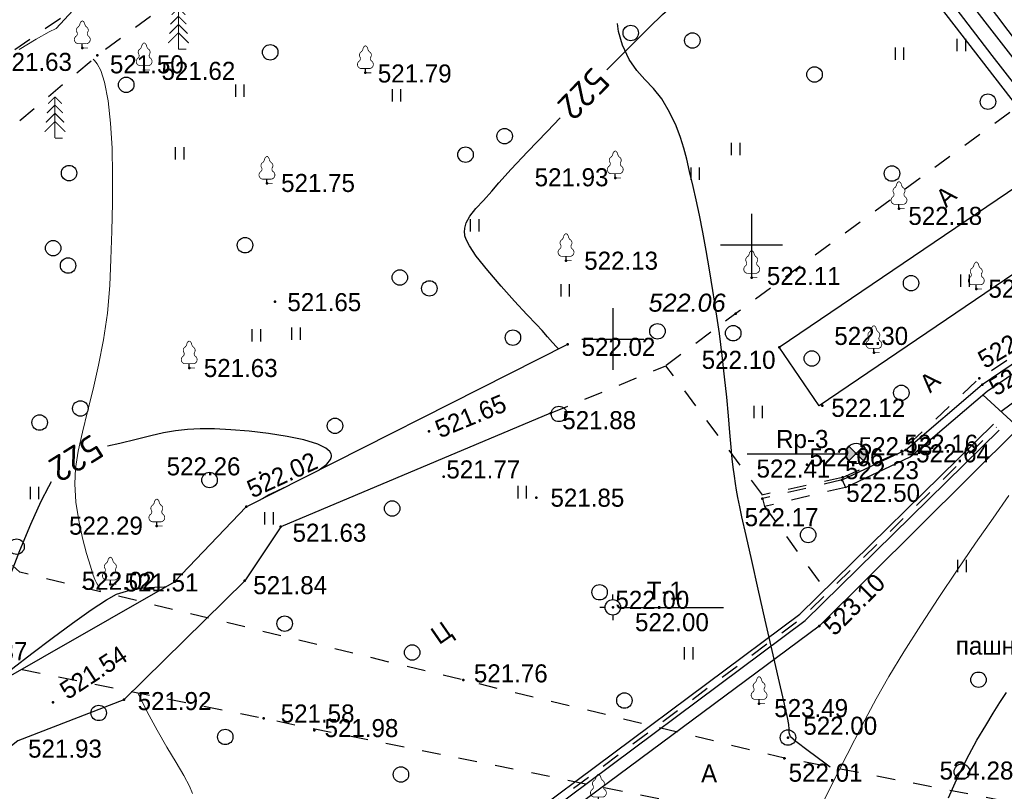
# Model space of a CAD drawing. Header units: millimetres. Extents: x 767170 to 66149698, y -983507 to 2493658.
# Tile 123 of 226: x 2038318 to 2086065, y -581661 to -544252. Entities that reach past the tile are written whole.
import ezdxf

# ---------------------------------------------------------------- set-up
doc = ezdxf.new("R2010")
doc.units = ezdxf.units.MM
doc.linetypes.add('Д_ТРОТ_ТРУБА', pattern=[3, 1.5, -1.5])
doc.linetypes.add('ДОРОГИ_СТРОЯЩ', pattern=[9, 8, -1])
for name, color, linetype in [('(001) Сетка', 92, 'Continuous'), ('(003) Пункты', 7, 'Continuous'), ('(004) Точки рельефа', 7, 'Continuous'), ('(004a) Точки рельефа (отк.)', 7, 'Continuous'), ('(007) Здания', 7, 'Continuous'), ('(022) Возд. Линии', 7, 'Continuous'), ('(025) Дорога', 7, 'Continuous'), ('(027) Гидрография', 7, 'Continuous'), ('(028) Гидротехн.', 7, 'Continuous'), ('(031) Горизонтали', 42, 'Continuous'), ('(035) Откосы', 7, 'Continuous'), ('(036) Растительность', 7, 'Continuous'), ('(038) Деревья', 7, 'Continuous'), ('(039) Земля', 7, 'Continuous'), ('C-TOPO-MAJR', 9, 'Continuous')]:
    doc.layers.add(name, color=color, linetype=linetype)
doc.layers.add('(032) Горизонтали утолщенные', color=32, linetype='Continuous', lineweight=30)
doc.styles.add('BM-431', font='txt')
doc.styles.add('D-431', font='txt')
doc.styles.add('S', font='txtwr', dxfattribs={"oblique": 15})
doc.styles.get("Standard").update_dxf_attribs({"font": 'isocpeui.ttf'})
doc.styles.add('СПДС', font='isocpeur.ttf')
doc.linetypes.add('ОТКОСЫ_НЕУКР', pattern='A,0.5,["|",Standard,S=1.2,R=0,X=0,Y=-1.2],1,["|",Standard,S=0.5,R=0,X=0,Y=-0.5],0.5', length=2)
doc.linetypes.add('ПОДПОРНАЯ СТЕНКА', pattern='A,2,["V",Standard,S=1.2,R=0,X=0,Y=-1.2],0.2,["V",Standard,S=0.8,R=0,X=0,Y=-0.8],0.25,["V",Standard,S=0.3,R=0,X=0,Y=-0.3],0.25', length=2.7)

# ---------------------------------------------------------------- blocks, each defined once
blk = doc.blocks.new('d')
at = {"layer": '(038) Деревья'}
blk.add_ellipse((0, 0), major_axis=(0.265, 0.265), ratio=1, start_param=5.497787, end_param=11.780972, dxfattribs=at)
blk = doc.blocks.new('ell')
at = {"const_width": 0.05}
for points in [[(0, 2), (-0.329, 1.671)], [(0, 0), (0, 2)], [(0, 2), (0.329, 1.671)], [(0, 1.6), (-0.386, 1.214)], [(0, 1.6), (0.386, 1.214)], [(0, 1.2), (-0.443, 0.757)], [(0, 1.2), (0.443, 0.757)], [(0, 0.8), (-0.5, 0.3)], [(0, 0.8), (0.5, 0.3)], [(0, 0), (0.375, 0)]]:
    blk.add_lwpolyline(points, dxfattribs=at)
blk = doc.blocks.new('I04010')
for p, q in [((-0.412273, 0.007146), (-0.412273, 1.207146)), ((0.387727, 1.207146), (0.387727, 0.007146))]:
    blk.add_line(p, q)
blk = doc.blocks.new('Setka')
at = {"layer": '(001) Сетка'}
for p, q in [((0, 1.5), (0, -1.5)), ((-1.5, 0), (1.5, 0))]:
    blk.add_line(p, q, dxfattribs=at)
blk = doc.blocks.new('karagach')
at = {"const_width": 0.05}
for points in [[(-0.277, 1.346, 0.430853), (-0.341, 1.004, 0.548276)], [(-0.277, 1.346, 0.181567), (-0.156, 1.546, 0.303004)], [(0, 1.75, 0.246034), (-0.156, 1.546, 0.489079)], [(0, 1.75, -0.246034), (0.156, 1.546, -0.489079)], [(0.277, 1.346, -0.181567), (0.156, 1.546, -0.303004)], [(0.277, 1.346, -0.430853), (0.341, 1.004, -0.548276)], [(-0.42, 0.746, 0.626949), (-0.291, 0.275, 0.702465)], [(-0.42, 0.746, 0.383603), (-0.341, 1.004, 0.352912)], [(0.42, 0.746, -0.626949), (0.291, 0.275, -0.702465)], [(0.42, 0.746, -0.383603), (0.341, 1.004, -0.352912)]]:
    blk.add_lwpolyline(points, format="xyb", dxfattribs=at)
for points in [[(0, 0.275), (-0.291, 0.275)], [(0, 0), (0, 0.275)], [(0, 0.275), (0.291, 0.275)], [(0, 0), (0.375, 0)]]:
    blk.add_lwpolyline(points, dxfattribs=at)
blk.add_lwpolyline([(0, 0), (0, 0.275)])
blk = doc.blocks.new('karagach-flat-19-flat-1')
at = {"layer": '(038) Деревья', "const_width": 0.0375}
for points in [[(-0.208, 1.009, 0.430853), (-0.255, 0.753, 0.548276)], [(-0.208, 1.009, 0.181567), (-0.117, 1.159, 0.303004)], [(0, 1.312, 0.246034), (-0.117, 1.159, 0.489079)], [(0, 1.312, -0.246034), (0.117, 1.159, -0.489079)], [(0.208, 1.009, -0.181567), (0.117, 1.159, -0.303004)], [(0.208, 1.009, -0.430853), (0.255, 0.753, -0.548276)], [(-0.315, 0.559, 0.626949), (-0.218, 0.206, 0.702465)], [(-0.315, 0.559, 0.383603), (-0.255, 0.753, 0.352912)], [(0.315, 0.559, -0.626949), (0.218, 0.206, -0.702465)], [(0.315, 0.559, -0.383603), (0.255, 0.753, -0.352912)]]:
    blk.add_lwpolyline(points, format="xyb", dxfattribs=at)
for points in [[(0, 0.206), (-0.218, 0.206)], [(0, 0), (0, 0.206)], [(0, 0.206), (0.218, 0.206)], [(0, 0), (0.281, 0)]]:
    blk.add_lwpolyline(points, dxfattribs=at)
at = {"layer": '(038) Деревья'}
blk.add_lwpolyline([(0, 0), (0, 0.206)], dxfattribs=at)
blk = doc.blocks.new('karagach-flat-9-flat-1-flat-1')
at = {"layer": '(038) Деревья', "const_width": 0.0375}
for points in [[(-0.208, 1.009, 0.430853), (-0.255, 0.753, 0.548276)], [(-0.208, 1.009, 0.181567), (-0.117, 1.159, 0.303004)], [(0, 1.312, 0.246034), (-0.117, 1.159, 0.489079)], [(0, 1.312, -0.246034), (0.117, 1.159, -0.489079)], [(0.208, 1.009, -0.181567), (0.117, 1.159, -0.303004)], [(0.208, 1.009, -0.430853), (0.255, 0.753, -0.548276)], [(-0.315, 0.559, 0.626949), (-0.218, 0.206, 0.702465)], [(-0.315, 0.559, 0.383603), (-0.255, 0.753, 0.352912)], [(0.315, 0.559, -0.626949), (0.218, 0.206, -0.702465)], [(0.315, 0.559, -0.383603), (0.255, 0.753, -0.352912)]]:
    blk.add_lwpolyline(points, format="xyb", dxfattribs=at)
for points in [[(0, 0.206), (-0.218, 0.206)], [(0, 0), (0, 0.206)], [(0, 0.206), (0.218, 0.206)], [(0, 0), (0.281, 0)]]:
    blk.add_lwpolyline(points, dxfattribs=at)
at = {"layer": '(038) Деревья'}
blk.add_lwpolyline([(0, 0), (0, 0.206)], dxfattribs=at)
blk = doc.blocks.new('karagach-flat-25-flat-1')
at = {"layer": '(038) Деревья', "const_width": 0.0375}
for points in [[(-0.208, 1.009, 0.430853), (-0.255, 0.753, 0.548276)], [(-0.208, 1.009, 0.181567), (-0.117, 1.159, 0.303004)], [(0, 1.312, 0.246034), (-0.117, 1.159, 0.489079)], [(0, 1.312, -0.246034), (0.117, 1.159, -0.489079)], [(0.208, 1.009, -0.181567), (0.117, 1.159, -0.303004)], [(0.208, 1.009, -0.430853), (0.255, 0.753, -0.548276)], [(-0.315, 0.559, 0.626949), (-0.218, 0.206, 0.702465)], [(-0.315, 0.559, 0.383603), (-0.255, 0.753, 0.352912)], [(0.315, 0.559, -0.626949), (0.218, 0.206, -0.702465)], [(0.315, 0.559, -0.383603), (0.255, 0.753, -0.352912)]]:
    blk.add_lwpolyline(points, format="xyb", dxfattribs=at)
for points in [[(0, 0.206), (-0.218, 0.206)], [(0, 0), (0, 0.206)], [(0, 0.206), (0.218, 0.206)], [(0, 0), (0.281, 0)]]:
    blk.add_lwpolyline(points, dxfattribs=at)
at = {"layer": '(038) Деревья'}
blk.add_lwpolyline([(0, 0), (0, 0.206)], dxfattribs=at)
blk = doc.blocks.new('karagach-flat-24-flat-1')
at = {"layer": '(038) Деревья', "const_width": 0.0375}
for points in [[(-0.208, 1.009, 0.430853), (-0.255, 0.753, 0.548276)], [(-0.208, 1.009, 0.181567), (-0.117, 1.159, 0.303004)], [(0, 1.312, 0.246034), (-0.117, 1.159, 0.489079)], [(0, 1.312, -0.246034), (0.117, 1.159, -0.489079)], [(0.208, 1.009, -0.181567), (0.117, 1.159, -0.303004)], [(0.208, 1.009, -0.430853), (0.255, 0.753, -0.548276)], [(-0.315, 0.559, 0.626949), (-0.218, 0.206, 0.702465)], [(-0.315, 0.559, 0.383603), (-0.255, 0.753, 0.352912)], [(0.315, 0.559, -0.626949), (0.218, 0.206, -0.702465)], [(0.315, 0.559, -0.383603), (0.255, 0.753, -0.352912)]]:
    blk.add_lwpolyline(points, format="xyb", dxfattribs=at)
for points in [[(0, 0.206), (-0.218, 0.206)], [(0, 0), (0, 0.206)], [(0, 0.206), (0.218, 0.206)], [(0, 0), (0.281, 0)]]:
    blk.add_lwpolyline(points, dxfattribs=at)
at = {"layer": '(038) Деревья'}
blk.add_lwpolyline([(0, 0), (0, 0.206)], dxfattribs=at)
blk = doc.blocks.new('karagach-flat-23-flat-1')
at = {"layer": '(038) Деревья', "const_width": 0.0375}
for points in [[(-0.208, 1.009, 0.430853), (-0.255, 0.753, 0.548276)], [(-0.208, 1.009, 0.181567), (-0.117, 1.159, 0.303004)], [(0, 1.312, 0.246034), (-0.117, 1.159, 0.489079)], [(0, 1.312, -0.246034), (0.117, 1.159, -0.489079)], [(0.208, 1.009, -0.181567), (0.117, 1.159, -0.303004)], [(0.208, 1.009, -0.430853), (0.255, 0.753, -0.548276)], [(-0.315, 0.559, 0.626949), (-0.218, 0.206, 0.702465)], [(-0.315, 0.559, 0.383603), (-0.255, 0.753, 0.352912)], [(0.315, 0.559, -0.626949), (0.218, 0.206, -0.702465)], [(0.315, 0.559, -0.383603), (0.255, 0.753, -0.352912)]]:
    blk.add_lwpolyline(points, format="xyb", dxfattribs=at)
for points in [[(0, 0.206), (-0.218, 0.206)], [(0, 0), (0, 0.206)], [(0, 0.206), (0.218, 0.206)], [(0, 0), (0.281, 0)]]:
    blk.add_lwpolyline(points, dxfattribs=at)
at = {"layer": '(038) Деревья'}
blk.add_lwpolyline([(0, 0), (0, 0.206)], dxfattribs=at)
blk = doc.blocks.new('karagach-flat-22-flat-1')
at = {"layer": '(038) Деревья', "const_width": 0.0375}
for points in [[(-0.208, 1.009, 0.430853), (-0.255, 0.753, 0.548276)], [(-0.208, 1.009, 0.181567), (-0.117, 1.159, 0.303004)], [(0, 1.312, 0.246034), (-0.117, 1.159, 0.489079)], [(0, 1.312, -0.246034), (0.117, 1.159, -0.489079)], [(0.208, 1.009, -0.181567), (0.117, 1.159, -0.303004)], [(0.208, 1.009, -0.430853), (0.255, 0.753, -0.548276)], [(-0.315, 0.559, 0.626949), (-0.218, 0.206, 0.702465)], [(-0.315, 0.559, 0.383603), (-0.255, 0.753, 0.352912)], [(0.315, 0.559, -0.626949), (0.218, 0.206, -0.702465)], [(0.315, 0.559, -0.383603), (0.255, 0.753, -0.352912)]]:
    blk.add_lwpolyline(points, format="xyb", dxfattribs=at)
for points in [[(0, 0.206), (-0.218, 0.206)], [(0, 0), (0, 0.206)], [(0, 0.206), (0.218, 0.206)], [(0, 0), (0.281, 0)]]:
    blk.add_lwpolyline(points, dxfattribs=at)
at = {"layer": '(038) Деревья'}
blk.add_lwpolyline([(0, 0), (0, 0.206)], dxfattribs=at)
blk = doc.blocks.new('karagach-flat-32')
at = {"layer": '(038) Деревья', "const_width": 0.0375}
for points in [[(-0.208, 1.009, 0.430853), (-0.255, 0.753, 0.548276)], [(-0.208, 1.009, 0.181567), (-0.117, 1.159, 0.303004)], [(0, 1.312, 0.246034), (-0.117, 1.159, 0.489079)], [(0, 1.312, -0.246034), (0.117, 1.159, -0.489079)], [(0.208, 1.009, -0.181567), (0.117, 1.159, -0.303004)], [(0.208, 1.009, -0.430853), (0.255, 0.753, -0.548276)], [(-0.315, 0.559, 0.626949), (-0.218, 0.206, 0.702465)], [(-0.315, 0.559, 0.383603), (-0.255, 0.753, 0.352912)], [(0.315, 0.559, -0.626949), (0.218, 0.206, -0.702465)], [(0.315, 0.559, -0.383603), (0.255, 0.753, -0.352912)]]:
    blk.add_lwpolyline(points, format="xyb", dxfattribs=at)
for points in [[(0, 0.206), (-0.218, 0.206)], [(0, 0), (0, 0.206)], [(0, 0.206), (0.218, 0.206)], [(0, 0), (0.281, 0)]]:
    blk.add_lwpolyline(points, dxfattribs=at)
at = {"layer": '(038) Деревья'}
blk.add_lwpolyline([(0, 0), (0, 0.206)], dxfattribs=at)
blk = doc.blocks.new('karagach-flat-34')
at = {"layer": '(038) Деревья', "const_width": 0.0375}
for points in [[(-0.208, 1.009, 0.430853), (-0.255, 0.753, 0.548276)], [(-0.208, 1.009, 0.181567), (-0.117, 1.159, 0.303004)], [(0, 1.312, 0.246034), (-0.117, 1.159, 0.489079)], [(0, 1.312, -0.246034), (0.117, 1.159, -0.489079)], [(0.208, 1.009, -0.181567), (0.117, 1.159, -0.303004)], [(0.208, 1.009, -0.430853), (0.255, 0.753, -0.548276)], [(-0.315, 0.559, 0.626949), (-0.218, 0.206, 0.702465)], [(-0.315, 0.559, 0.383603), (-0.255, 0.753, 0.352912)], [(0.315, 0.559, -0.626949), (0.218, 0.206, -0.702465)], [(0.315, 0.559, -0.383603), (0.255, 0.753, -0.352912)]]:
    blk.add_lwpolyline(points, format="xyb", dxfattribs=at)
for points in [[(0, 0.206), (-0.218, 0.206)], [(0, 0), (0, 0.206)], [(0, 0.206), (0.218, 0.206)], [(0, 0), (0.281, 0)]]:
    blk.add_lwpolyline(points, dxfattribs=at)
at = {"layer": '(038) Деревья'}
blk.add_lwpolyline([(0, 0), (0, 0.206)], dxfattribs=at)
blk = doc.blocks.new('karagach-flat-36')
at = {"layer": '(038) Деревья', "const_width": 0.0375}
for points in [[(-0.208, 1.009, 0.430853), (-0.255, 0.753, 0.548276)], [(-0.208, 1.009, 0.181567), (-0.117, 1.159, 0.303004)], [(0, 1.312, 0.246034), (-0.117, 1.159, 0.489079)], [(0, 1.312, -0.246034), (0.117, 1.159, -0.489079)], [(0.208, 1.009, -0.181567), (0.117, 1.159, -0.303004)], [(0.208, 1.009, -0.430853), (0.255, 0.753, -0.548276)], [(-0.315, 0.559, 0.626949), (-0.218, 0.206, 0.702465)], [(-0.315, 0.559, 0.383603), (-0.255, 0.753, 0.352912)], [(0.315, 0.559, -0.626949), (0.218, 0.206, -0.702465)], [(0.315, 0.559, -0.383603), (0.255, 0.753, -0.352912)]]:
    blk.add_lwpolyline(points, format="xyb", dxfattribs=at)
for points in [[(0, 0.206), (-0.218, 0.206)], [(0, 0), (0, 0.206)], [(0, 0.206), (0.218, 0.206)], [(0, 0), (0.281, 0)]]:
    blk.add_lwpolyline(points, dxfattribs=at)
at = {"layer": '(038) Деревья'}
blk.add_lwpolyline([(0, 0), (0, 0.206)], dxfattribs=at)
blk = doc.blocks.new('karagach-flat-37')
at = {"layer": '(038) Деревья', "const_width": 0.0375}
for points in [[(-0.208, 1.009, 0.430853), (-0.255, 0.753, 0.548276)], [(-0.208, 1.009, 0.181567), (-0.117, 1.159, 0.303004)], [(0, 1.312, 0.246034), (-0.117, 1.159, 0.489079)], [(0, 1.312, -0.246034), (0.117, 1.159, -0.489079)], [(0.208, 1.009, -0.181567), (0.117, 1.159, -0.303004)], [(0.208, 1.009, -0.430853), (0.255, 0.753, -0.548276)], [(-0.315, 0.559, 0.626949), (-0.218, 0.206, 0.702465)], [(-0.315, 0.559, 0.383603), (-0.255, 0.753, 0.352912)], [(0.315, 0.559, -0.626949), (0.218, 0.206, -0.702465)], [(0.315, 0.559, -0.383603), (0.255, 0.753, -0.352912)]]:
    blk.add_lwpolyline(points, format="xyb", dxfattribs=at)
for points in [[(0, 0.206), (-0.218, 0.206)], [(0, 0), (0, 0.206)], [(0, 0.206), (0.218, 0.206)], [(0, 0), (0.281, 0)]]:
    blk.add_lwpolyline(points, dxfattribs=at)
at = {"layer": '(038) Деревья'}
blk.add_lwpolyline([(0, 0), (0, 0.206)], dxfattribs=at)
blk = doc.blocks.new('karagach-flat-35-flat-1')
at = {"layer": '(038) Деревья', "const_width": 0.0375}
for points in [[(-0.208, 1.009, 0.430853), (-0.255, 0.753, 0.548276)], [(-0.208, 1.009, 0.181567), (-0.117, 1.159, 0.303004)], [(0, 1.312, 0.246034), (-0.117, 1.159, 0.489079)], [(0, 1.312, -0.246034), (0.117, 1.159, -0.489079)], [(0.208, 1.009, -0.181567), (0.117, 1.159, -0.303004)], [(0.208, 1.009, -0.430853), (0.255, 0.753, -0.548276)], [(-0.315, 0.559, 0.626949), (-0.218, 0.206, 0.702465)], [(-0.315, 0.559, 0.383603), (-0.255, 0.753, 0.352912)], [(0.315, 0.559, -0.626949), (0.218, 0.206, -0.702465)], [(0.315, 0.559, -0.383603), (0.255, 0.753, -0.352912)]]:
    blk.add_lwpolyline(points, format="xyb", dxfattribs=at)
for points in [[(0, 0.206), (-0.218, 0.206)], [(0, 0), (0, 0.206)], [(0, 0.206), (0.218, 0.206)], [(0, 0), (0.281, 0)]]:
    blk.add_lwpolyline(points, dxfattribs=at)
at = {"layer": '(038) Деревья'}
blk.add_lwpolyline([(0, 0), (0, 0.206)], dxfattribs=at)
blk = doc.blocks.new('karagach-flat-33-flat-1')
at = {"layer": '(038) Деревья', "const_width": 0.0375}
for points in [[(-0.208, 1.009, 0.430853), (-0.255, 0.753, 0.548276)], [(-0.208, 1.009, 0.181567), (-0.117, 1.159, 0.303004)], [(0, 1.312, 0.246034), (-0.117, 1.159, 0.489079)], [(0, 1.312, -0.246034), (0.117, 1.159, -0.489079)], [(0.208, 1.009, -0.181567), (0.117, 1.159, -0.303004)], [(0.208, 1.009, -0.430853), (0.255, 0.753, -0.548276)], [(-0.315, 0.559, 0.626949), (-0.218, 0.206, 0.702465)], [(-0.315, 0.559, 0.383603), (-0.255, 0.753, 0.352912)], [(0.315, 0.559, -0.626949), (0.218, 0.206, -0.702465)], [(0.315, 0.559, -0.383603), (0.255, 0.753, -0.352912)]]:
    blk.add_lwpolyline(points, format="xyb", dxfattribs=at)
for points in [[(0, 0.206), (-0.218, 0.206)], [(0, 0), (0, 0.206)], [(0, 0.206), (0.218, 0.206)], [(0, 0), (0.281, 0)]]:
    blk.add_lwpolyline(points, dxfattribs=at)
at = {"layer": '(038) Деревья'}
blk.add_lwpolyline([(0, 0), (0, 0.206)], dxfattribs=at)
blk = doc.blocks.new('karagach-flat-10-flat-1-flat-1')
at = {"layer": '(038) Деревья', "const_width": 0.0375}
for points in [[(-0.208, 1.009, 0.430853), (-0.255, 0.753, 0.548276)], [(-0.208, 1.009, 0.181567), (-0.117, 1.159, 0.303004)], [(0, 1.312, 0.246034), (-0.117, 1.159, 0.489079)], [(0, 1.312, -0.246034), (0.117, 1.159, -0.489079)], [(0.208, 1.009, -0.181567), (0.117, 1.159, -0.303004)], [(0.208, 1.009, -0.430853), (0.255, 0.753, -0.548276)], [(-0.315, 0.559, 0.626949), (-0.218, 0.206, 0.702465)], [(-0.315, 0.559, 0.383603), (-0.255, 0.753, 0.352912)], [(0.315, 0.559, -0.626949), (0.218, 0.206, -0.702465)], [(0.315, 0.559, -0.383603), (0.255, 0.753, -0.352912)]]:
    blk.add_lwpolyline(points, format="xyb", dxfattribs=at)
for points in [[(0, 0.206), (-0.218, 0.206)], [(0, 0), (0, 0.206)], [(0, 0.206), (0.218, 0.206)], [(0, 0), (0.281, 0)]]:
    blk.add_lwpolyline(points, dxfattribs=at)
at = {"layer": '(038) Деревья'}
blk.add_lwpolyline([(0, 0), (0, 0.206)], dxfattribs=at)
blk = doc.blocks.new('I00110-flat-2-flat-1-flat-1')
h = blk.add_hatch(color=7)
edge = h.paths.add_edge_path()
edge.add_line((0, 0), (0.354, -0.354))
edge.add_arc((0, 0), 0.5, 315, 405)
edge.add_line((0.354, 0.354), (0, 0))
edge = h.paths.add_edge_path()
edge.add_line((0, 0), (-0.354, 0.354))
edge.add_arc((0, 0), 0.5, 135, 225)
edge.add_line((-0.354, -0.354), (0, 0))
at = {"layer": '(003) Пункты'}
blk.add_circle((0, 0), 0.5, dxfattribs=at)
at = {"color": 7}
for points in [[(0, 0), (-0.354, 0.354, 0.414214), (-0.354, -0.354)], [(0, 0), (0.354, -0.354, 0.414214), (0.354, 0.354)]]:
    blk.add_lwpolyline(points, format="xyb", close=True, dxfattribs=at)
blk.add_lwpolyline([(0.008, 0), (0.008, 0)], dxfattribs=at)
at = {"color": 4, "linetype": 'Continuous', "style": 'S', "oblique": 15}
blk.add_attdef('G', (0.692, 0.111), '', height=1, dxfattribs=at)
at = {"color": 4, "style": 'S', "oblique": 15}
blk.add_attdef('Z', (0.738, -1.15), '', height=1, dxfattribs=at)
blk = doc.blocks.new('I00050-flat-2-flat-1-flat-1')
at = {"layer": '(003) Пункты'}
for p, q in [((0, 0.367), (0, 0.617)), ((0, -0.015), (0, 0.015)), ((-0.375, -0.008), (-0.625, -0.008)), ((0, -0.383), (0, -0.633)), ((0.375, -0.008), (0.625, -0.008))]:
    blk.add_line(p, q, dxfattribs=at)
blk.add_circle((0, -0.008), 0.375, dxfattribs=at)
at = {"layer": '(003) Пункты', "style": 'S', "oblique": 15}
blk.add_attdef('N', (-1.898, -0.339), '', height=1, dxfattribs=at)
at = {"color": 4, "style": 'S', "oblique": 15}
for tag, p in [('C', (0.724, 0.085)), ('Z', (0.789, -1.11))]:
    blk.add_attdef(tag, p, '', height=1, dxfattribs=at)
blk = doc.blocks.new('karagach-flat-11-flat-1-flat-1-flat-1')
at = {"layer": '(038) Деревья', "const_width": 0.0375}
for points in [[(-0.208, 1.009, 0.430853), (-0.255, 0.753, 0.548276)], [(-0.208, 1.009, 0.181567), (-0.117, 1.159, 0.303004)], [(0, 1.312, 0.246034), (-0.117, 1.159, 0.489079)], [(0, 1.312, -0.246034), (0.117, 1.159, -0.489079)], [(0.208, 1.009, -0.181567), (0.117, 1.159, -0.303004)], [(0.208, 1.009, -0.430853), (0.255, 0.753, -0.548276)], [(-0.315, 0.559, 0.626949), (-0.218, 0.206, 0.702465)], [(-0.315, 0.559, 0.383603), (-0.255, 0.753, 0.352912)], [(0.315, 0.559, -0.626949), (0.218, 0.206, -0.702465)], [(0.315, 0.559, -0.383603), (0.255, 0.753, -0.352912)]]:
    blk.add_lwpolyline(points, format="xyb", dxfattribs=at)
for points in [[(0, 0.206), (-0.218, 0.206)], [(0, 0), (0, 0.206)], [(0, 0.206), (0.218, 0.206)], [(0, 0), (0.281, 0)]]:
    blk.add_lwpolyline(points, dxfattribs=at)
at = {"layer": '(038) Деревья'}
blk.add_lwpolyline([(0, 0), (0, 0.206)], dxfattribs=at)
blk = doc.blocks.new('A$C05d28b1e')
at = {"layer": '(003) Пункты', "ltscale": 600}
for p, q in [((40852, 32273), (45634, 32273)), ((34960, 24823), (39696, 24823))]:
    blk.add_line(p, q, dxfattribs=at)
at = {"layer": '(004) Точки рельефа', "color": 7, "linetype": 'ByBlock', "lineweight": -2}
for p in [(2620, 97018), (27732, 91074), (41491, 89588), (11225, 85074), (37029, 77177), (19418, 76587), (3249, 71377), (20362, 66729), (10685, 64874), (36108, 63942), (35933, 62943), (8607, 51946), (11606, 50880), (22334, 50739), (17560, 45378), (32063, 41634), (41067, 40811), (51959, 40256), (40293, 39065), (32147, 37578), (42404, 37430), (46992, 37170), (13790, 36426), (52105, 35930), (52248, 35626), (44490, 34600), (31313, 34229), (25416, 33360), (46132, 32279), (48536, 32456), (45452, 31001), (30624, 30144), (41591, 30099), (16560, 29702), (12219, 28764), (18232, 28730), (13070, 26067), (16486, 26110), (34335, 24831), (44345, 23912), (7178, 20220), (10621, 20343), (41426, 20152), (19861, 18857)]:
    blk.add_point(p, dxfattribs=at)
at = {"layer": '(004a) Точки рельефа (отк.)', "color": 7, "linetype": 'ByBlock', "lineweight": -2}
for p in [(48342, 32399), (17216, 31349), (45473, 31118)]:
    blk.add_point(p, dxfattribs=at)
at = {"layer": '(007) Здания', "linetype": 'Д_ТРОТ_ТРУБА', "ltscale": 600}
for points in [[(45452, 31001), (41591, 30099)], [(45623, 30639), (41682, 29709)], [(41591, 30099), (41683, 29710)]]:
    blk.add_lwpolyline(points, dxfattribs=at)
at = {"layer": '(025) Дорога', "linetype": 'Д_ТРОТ_ТРУБА', "ltscale": 600, "flags": 128}
for points in [[(96975, 76152), (91663, 70018), (77743, 60511), (77407, 60141), (71543, 56980), (67628, 56398), (63649, 57538), (35933, 62943), (-1136, 71955), (-2270, 72968), (-11178, 84489), (-11295, 84899), (-11231, 85387), (2620, 97018), (30185, 117380)], [(45473, 31118), (48342, 32399), (52105, 35930), (62803, 42892)], [(31313, 34229), (36909, 36534)], [(41591, 30273), (36909, 36534)], [(45473, 31118), (41554, 30265)], [(41683, 29710), (44627, 25696)]]:
    blk.add_lwpolyline(points, dxfattribs=at)
at = {"layer": '(025) Дорога', "ltscale": 600}
blk.add_lwpolyline([(42404, 37430), (58981, 48671), (60910, 45827), (44333, 34586)], close=True, dxfattribs=at)
at = {"layer": '(027) Гидрография', "color": 3, "ltscale": 600}
for points in [[(30545, 117726), (44356, 100325), (54063, 87824), (62828, 76792), (72012, 68319), (72714, 68122), (73131, 68177), (87601, 79281)], [(77407, 60141), (75517, 67269), (75191, 67595), (74497, 67553), (71085, 67532), (62130, 76350), (46008, 97015), (34748, 111736), (30185, 117380)], [(53151, 34325), (56587, 36865), (60759, 39877), (62323, 40927), (65453, 43121), (67621, 44421), (69470, 45157), (74372, 47777), (77130, 49202), (78859, 49935), (80487, 50864), (81003, 51128)]]:
    blk.add_lwpolyline(points, dxfattribs=at)
at = {"layer": '(028) Гидротехн.', "ltscale": 600}
for points in [[(18749, 7396), (24490, 11379), (29877, 14402), (43402, 24495), (52791, 33697)], [(18977, 7068), (24703, 11039), (30096, 14066), (43663, 24191), (53071, 33411)]]:
    blk.add_lwpolyline(points, dxfattribs=at)
at = {"layer": '(028) Гидротехн.', "color": 3, "linetype": 'Д_ТРОТ_ТРУБА', "ltscale": 600, "flags": 128}
blk.add_lwpolyline([(18863, 7232), (24596, 11209), (29987, 14234), (43533, 24343), (52931, 33554)], dxfattribs=at)
at = {"layer": '(031) Горизонтали', "color": 42, "linetype": 'Continuous', "lineweight": 0, "ltscale": 600}
for points in [[(2776, 71004), (2720, 71168), (2640, 71323), (2568, 71443), (2498, 71601), (2422, 71813), (2278, 72249), (2092, 72864), (1895, 73615), (1714, 74459), (1579, 75352), (1518, 76252), (1560, 76991), (1695, 77824), (1897, 78746), (2144, 79752), (2411, 80836), (2676, 81994), (2915, 83221), (3103, 84511), (3218, 85859), (3278, 87142), (3327, 88490), (3356, 89863), (3359, 91221), (3329, 92524), (3258, 93733), (3138, 94809), (2964, 95710), (2779, 96280), (2612, 96606), (2486, 96770), (2418, 96835), (2410, 96841)], [(44130, 14566), (44921, 16162), (45693, 17692), (46428, 19115), (47109, 20388), (47720, 21469), (48448, 22672), (49265, 23961), (50139, 25294), (51036, 26630), (51925, 27928), (52771, 29146), (53543, 30242)]]:
    blk.add_lwpolyline(points, dxfattribs=at)
at = {"layer": '(032) Горизонтали утолщенные', "color": 32, "linetype": 'Continuous', "lineweight": 30, "ltscale": 600}
for points in [[(38147, 62511), (37900, 62696), (37091, 63295), (36494, 63749), (36232, 63979), (36167, 64174), (36167, 64357), (36153, 64583), (36079, 64920), (35903, 65701), (35649, 66819), (35342, 68168), (35007, 69640), (34668, 71130), (34351, 72531), (34079, 73737), (33878, 74640), (33771, 75135), (33684, 75578), (33618, 75931), (33563, 76254), (33508, 76609), (33446, 77057), (33400, 77464), (33349, 78028), (33290, 78728), (33219, 79542), (33136, 80451), (33037, 81432), (32919, 82465), (32780, 83529), (32626, 84590), (32468, 85622), (32307, 86615), (32144, 87561), (31981, 88448), (31820, 89268), (31662, 90011), (31509, 90666), (31337, 91393), (31199, 91990), (31065, 92517), (30902, 93032), (30680, 93594), (30368, 94263), (29985, 94907), (29581, 95408), (29173, 95842), (28776, 96285), (28406, 96815), (28080, 97506), (27897, 98182), (27833, 98561)], [(17343, 30098), (17633, 30273), (18019, 30463), (18390, 30627)], [(4145, 20964), (4486, 21256), (5243, 21868), (6157, 22582), (7148, 23334), (8135, 24062), (9038, 24701), (9776, 25188), (10270, 25461), (10911, 25660), (11549, 25763), (12126, 25804), (12578, 25820), (12650, 25827)]]:
    blk.add_lwpolyline(points, dxfattribs=at)
at = {"layer": '(035) Откосы', "ltscale": 600, "flags": 128}
for points in [[(45452, 31001), (48536, 32456), (52248, 35626), (62853, 42816)], [(45452, 31001), (45623, 30639)]]:
    blk.add_lwpolyline(points, dxfattribs=at)
at = {"layer": '(035) Откосы', "linetype": 'ПОДПОРНАЯ СТЕНКА', "ltscale": 600, "flags": 128}
for points in [[(45623, 30639), (48755, 32117), (52491, 35307), (63077, 42484)], [(52273, 35121), (54029, 33528), (44345, 23912), (30550, 13678), (19304, 6618), (18092, 8284)]]:
    blk.add_lwpolyline(points, dxfattribs=at)
at = {"linetype": 'ОТКОСЫ_НЕУКР', "ltscale": 600}
for points in [[(30545, 117726), (45018, 100546), (53249, 89648), (63078, 76972), (72426, 68683), (72934, 68458), (76942, 71664), (87202, 79822)], [(77407, 60141), (74930, 66941), (73521, 66974), (70766, 66898), (61921, 75981), (51963, 88436), (43116, 99871), (30183, 117379)]]:
    blk.add_lwpolyline(points, dxfattribs=at)
at = {"layer": '(001) Сетка', "xscale": 1000, "yscale": 1000, "zscale": 1000}
for p in [(34335, 87831), (34335, 37831)]:
    blk.add_blockref('Setka', p, dxfattribs=at)
at = {"layer": '(022) Возд. Линии', "xscale": 1000, "yscale": 1000, "zscale": 1000}
for name, p in [('karagach-flat-9-flat-1-flat-1', (27732, 91074)), ('karagach-flat-19-flat-1', (41491, 89588)), ('karagach-flat-37', (8607, 51946)), ('karagach-flat-36', (11606, 50880)), ('karagach-flat-32', (22334, 50739)), ('karagach-flat-34', (17560, 45378)), ('karagach-flat-25-flat-1', (32063, 41634)), ('karagach-flat-24-flat-1', (41067, 40811)), ('karagach-flat-22-flat-1', (51959, 40256)), ('karagach-flat-23-flat-1', (46992, 37170)), ('karagach-flat-33-flat-1', (13790, 36426)), ('I00110-flat-2-flat-1-flat-1', (46132, 32279)), ('karagach-flat-35-flat-1', (12219, 28764)), ('I00050-flat-2-flat-1-flat-1', (34335, 24831)), ('karagach-flat-10-flat-1-flat-1', (41426, 20152)), ('karagach-flat-11-flat-1-flat-1-flat-1', (33634, 15419))]:
    blk.add_blockref(name, p, dxfattribs=at)
at = {"layer": '(036) Растительность', "linetype": 'Continuous', "xscale": 500, "yscale": 500, "zscale": 500}
for p in [(41524, 96802), (17132, 94779), (33578, 92168), (6614, 91961), (44693, 85791), (25311, 85316), (10333, 83138), (34669, 79427), (23224, 75537), (10949, 74264), (44559, 71959), (31299, 67725), (51241, 51788), (16253, 49572), (38334, 45540), (27645, 43041), (18981, 37782), (6296, 30069)]:
    blk.add_blockref('I04010', p, dxfattribs=at)
at = {"layer": '(038) Деревья', "linetype": 'Continuous'}
for name, p, xscale, yscale, zscale in [('ell', (6551, 97314), 1000, 1000, 1000), ('d', (31471, 97738), 1000, 1000, 1000), ('d', (11001, 97165), 1000, 1000, 1000), ('d', (4017, 95588), 1000, 1000, 1000), ('ell', (562, 93008), 1000, 1000, 1000), ('d', (20473, 92203), 1000, 1000, 1000), ('d', (476, 87670), 1000, 1000, 1000), ('d', (9779, 87813), 1000, 1000, 1000), ('d', (18718, 85718), 1000, 1000, 1000), ('d', (33453, 83546), 1000, 1000, 1000), ('d', (41605, 80655), 1000, 1000, 1000), ('d', (1794, 79898), 1000, 1000, 1000), ('d', (25002, 79633), 1000, 1000, 1000), ('d', (8058, 76429), 1000, 1000, 1000), ('d', (16915, 75048), 1000, 1000, 1000), ('d', (37087, 73764), 1000, 1000, 1000), ('d', (-1300, 73198), 1000, 1000, 1000), ('karagach', (3249, 71377), 750, 750, 750), ('d', (26973, 70987), 1000, 1000, 1000), ('d', (11701, 69465), 1000, 1000, 1000), ('d', (17884, 68065), 1000, 1000, 1000), ('d', (45347, 66746), 1000, 1000, 1000), ('d', (28176, 65737), 1000, 1000, 1000), ('d', (2684, 65137), 1000, 1000, 1000), ('d', (8820, 63974), 1000, 1000, 1000), ('d', (36108, 63942), 1000, 1000, 1000), ('d', (44541, 62286), 1000, 1000, 1000), ('d', (17339, 62151), 1000, 1000, 1000), ('d', (35202, 52670), 1000, 1000, 1000), ('d', (44115, 50656), 1000, 1000, 1000), ('d', (52525, 49338), 1000, 1000, 1000), ('d', (29086, 47666), 1000, 1000, 1000), ('d', (7965, 45876), 1000, 1000, 1000), ('d', (47869, 45854), 1000, 1000, 1000), ('d', (7917, 41393), 1000, 1000, 1000), ('d', (24003, 40813), 1000, 1000, 1000), ('d', (48796, 40541), 1000, 1000, 1000), ('d', (29488, 37898), 1000, 1000, 1000), ('d', (36496, 38205), 1000, 1000, 1000), ('d', (43982, 36887), 1000, 1000, 1000), ('d', (6538, 33782), 1000, 1000, 1000), ('d', (20860, 33622), 1000, 1000, 1000)]:
    blk.add_blockref(name, p, dxfattribs=dict(at, xscale=xscale, yscale=yscale, zscale=zscale))
at = {"layer": '(003) Пункты', "style": 'D-431'}
for s, p in [('Rp-3', (42250, 32548)), ('522.41', (41302, 31114)), ('T-1', (35976, 25200)), ('522.00', (35410, 23665))]:
    blk.add_text(s, height=875, dxfattribs=at).set_placement(p)
at = {"layer": '(004) Точки рельефа', "linetype": 'ByBlock', "char_height": 875, "attachment_point": 4, "style": 'D-431'}
for s, insert in [('521.50', (3228, 96577)), ('521.93', (23823, 91101)), ('522.18', (41946, 89229)), ('521.65', (11834, 85047)), ('522.06', (37154, 77527)), ('521.77', (19543, 76937)), ('521.51', (3938, 71457)), ('521.37', (-4355, 68125)), ('521.76', (20876, 67049)), ('521.58', (11509, 65102)), ('522.00', (36855, 64510)), ('522.01', (36141, 62232)), ('521.63', (4524, 51261)), ('521.62', (12447, 50826)), ('521.79', (22937, 50700)), ('521.75', (18249, 45392)), ('522.13', (32946, 41622)), ('522.11', (41803, 40883)), ('522.39', (52549, 40267)), ('{\\fArial|b0|i1|c204|p32;522.06}', (36065, 39587)), ('522.30', (45074, 37976)), ('522.02', (32816, 37446)), ('522.10', (38645, 36816)), ('521.63', (14499, 36420)), ('522.12', (44930, 34489)), ('521.88', (31884, 33892)), ('522.64', (49042, 32283)), ('521.85', (31310, 30132)), ('522.50', (45651, 30366)), ('522.17', (40725, 29189)), ('522.29', (7963, 28776)), ('521.63', (18802, 28435)), ('522.02', (8585, 26103)), ('521.84', (16897, 25892)), ('521.92', (11290, 20271)), ('523.49', (42162, 19932)), ('521.98', (20353, 18962)), ('521.93', (5977, 17967)), ('524.28', (50179, 16904))]:
    blk.add_mtext(s, dxfattribs=dict(at, insert=insert))
for s, insert, rotation in [('522.31', (52157, 36740), 30.6791), ('522.65', (52686, 35408), 31.0293), ('521.65', (25785, 33409), 22.3582), ('522.02', (16673, 30490), 24.6937), ('523.10', (44779, 23699), 44.9689), ('521.54', (7656, 20679), 33.3907)]:
    blk.add_mtext(s, dxfattribs=dict(at, insert=insert, rotation=rotation))
at = {"layer": '(004a) Точки рельефа (отк.)', "linetype": 'ByBlock', "char_height": 875, "attachment_point": 4, "style": 'D-431'}
for s, insert in [('522.13', (46257, 32629)), ('522.16', (48467, 32749)), ('522.26', (12697, 31651)), ('522.23', (45598, 31468)), ('522.00', (34460, 25181))]:
    blk.add_mtext(s, dxfattribs=dict(at, insert=insert))
at = {"layer": '(025) Дорога', "linetype": 'ДОРОГИ_СТРОЯЩ', "style": 'BM-431'}
blk.add_text('A', height=875, dxfattribs=at).set_placement((31893, 61766))
for s, rotation, p in [('A', 42.1067, (50492, 44171)), ('A', 43.657, (49724, 35181)), ('Ц', 34.6976, (25908, 22986, -492))]:
    blk.add_text(s, height=875, rotation=rotation, dxfattribs=at).set_placement(p)
at = {"layer": '(039) Земля', "color": 0, "linetype": 'ByBlock', "style": 'BM-431'}
blk.add_text('пашня', height=875, dxfattribs=at).set_placement((50966, 22529))
at = {"layer": 'C-TOPO-MAJR', "color": 32, "linetype": 'Continuous', "lineweight": 30, "char_height": 1250, "width": 2398.75, "attachment_point": 5, "style": 'СПДС', "bg_fill": 3, "box_fill_scale": 1.254, "bg_fill_color": 256, "bg_fill_true_color": 13158600, "bg_fill_transparency": 0}
for insert, rotation in [((32909, 49723), 225.7628), ((8294, 32045), 211.9439)]:
    blk.add_mtext('522', dxfattribs=dict(at, insert=insert, rotation=rotation))
at = {"layer": '(025) Дорога', "linetype": 'Д_ТРОТ_ТРУБА', "ltscale": 600, "flags": 128}
for points in [[(27459, 120222), (8937, 104733), (7549, 103433), (-2273, 96670), (-15702, 86137), (-17767, 85381), (-18644, 85674), (-40043, 104576), (-45955, 113584), (-51231, 109005), (-44895, 102103), (-42025, 99008), (-25117, 82841), (-25117, 81951), (-25407, 81084), (-32229, 76172), (-32639, 76060), (-33388, 76495), (-37188, 78427), (-42918, 74170), (-43534, 73566), (-56171, 68379), (-72915, 59805), (-96929, 47597), (-121278, 30068), (-138829, 14906), (-139804, 14024), (-138021, 12053), (-129914, 19516), (-105640, 36924), (-88825, 45949), (-78921, 50853), (-56719, 62542), (-42094, 71045), (-39916, 71829), (-37271, 72176), (-35503, 71928), (-34406, 71614), (-29497, 64248), (-29370, 62878), (-30300, 61153), (-32643, 58416), (-31513, 56567), (-31513, 56567), (-31513, 56567)], [(-2596, 13263), (-3144, 13637), (-13462, 28471), (-17211, 34931), (-24202, 51467), (-24593, 54534), (-22584, 57991), (-18196, 60973), (-5102, 68075), (38937, 59146), (59831, 53401), (40293, 39065), (36909, 36534)]]:
    blk.add_lwpolyline(points, dxfattribs=at)
at = {"layer": '(031) Горизонтали', "color": 42, "linetype": 'Continuous', "lineweight": 0, "ltscale": 600}
for points in [[(5539, 51865), (6364, 52371), (6998, 52733), (7335, 52882), (8147, 53760)], [(7235, 61234), (7091, 61593), (6813, 62103), (6435, 62740), (5990, 63483), (5510, 64307), (5029, 65191), (4580, 66112)]]:
    blk.add_lwpolyline(points, dxfattribs=at)
at = {"layer": '(032) Горизонтали утолщенные', "color": 32, "linetype": 'Continuous', "lineweight": 30, "ltscale": 600}
for points in [[(50611, 15593), (50938, 16308), (51264, 17001), (51608, 17686), (51992, 18376), (52416, 19097), (52776, 19693), (53103, 20211), (53429, 20697)], [(34041, 50877), (34280, 51121), (35250, 52096), (36089, 52928), (36745, 53561), (37536, 54280), (38329, 54960), (39085, 55584), (39768, 56138), (40342, 56608), (40769, 56979), (41013, 57237), (41226, 57542), (41377, 57809), (41468, 58091), (41500, 58441)], [(31701, 37353), (31602, 37456), (31406, 37670), (31164, 37940), (30900, 38245), (30638, 38529), (30170, 39024), (29571, 39667), (28911, 40395), (28267, 41146), (27709, 41856), (27376, 42352), (27216, 42662), (27161, 42830), (27151, 42902), (27148, 43007), (27162, 43203), (27229, 43467), (27393, 43782), (27691, 44152), (28058, 44544), (28458, 45008), (28804, 45411), (29403, 46064), (30201, 46912), (31142, 47898), (31784, 48563)], [(20098, 31489), (20457, 31757), (20643, 31983), (20692, 32130), (20690, 32201), (20674, 32260), (20605, 32375), (20416, 32535), (20025, 32728), (19354, 32936), (18538, 33109), (17635, 33249), (16706, 33357), (15809, 33435), (15014, 33478), (14326, 33483), (13710, 33451), (13129, 33383), (12545, 33278), (11923, 33138), (11225, 32964), (10422, 32774), (9828, 32639)], [(7103, 30901), (6963, 30673), (6591, 29950), (6089, 28834), (5568, 27563), (5050, 26220), (4555, 24891), (4108, 23662), (3728, 22616), (3439, 21838), (3262, 21415), (2995, 21005), (2694, 20646), (2428, 20335), (2287, 20119), (2246, 19975), (2257, 19887), (2276, 19845), (2307, 19807), (2402, 19748), (2616, 19697), (2656, 19695)]]:
    blk.add_lwpolyline(points, dxfattribs=at)
at = {"layer": '(035) Откосы', "linetype": 'ОТКОСЫ_НЕУКР', "ltscale": 600}
for points in [[(-3144, 13637), (3538, 20617), (13070, 26067), (16560, 29702), (32147, 37578)], [(31313, 34229), (18232, 28730), (16486, 26110), (10621, 20343), (5487, 18347), (-1712, 12644)]]:
    blk.add_lwpolyline(points, dxfattribs=at)

msp = doc.modelspace()

# ---------------------------------------------------------------- block references
at = {"color": 5, "lineweight": 50}
msp.add_blockref('A$C05d28b1e', (2032748.06, -597565.05), dxfattribs=at)

# ---------------------------------------------------------------- next in the draw order: block references
msp.add_blockref('A$C05d28b1e', (2039466.73, -642998.3), dxfattribs=at)

doc.saveas('drawing.dxf')
